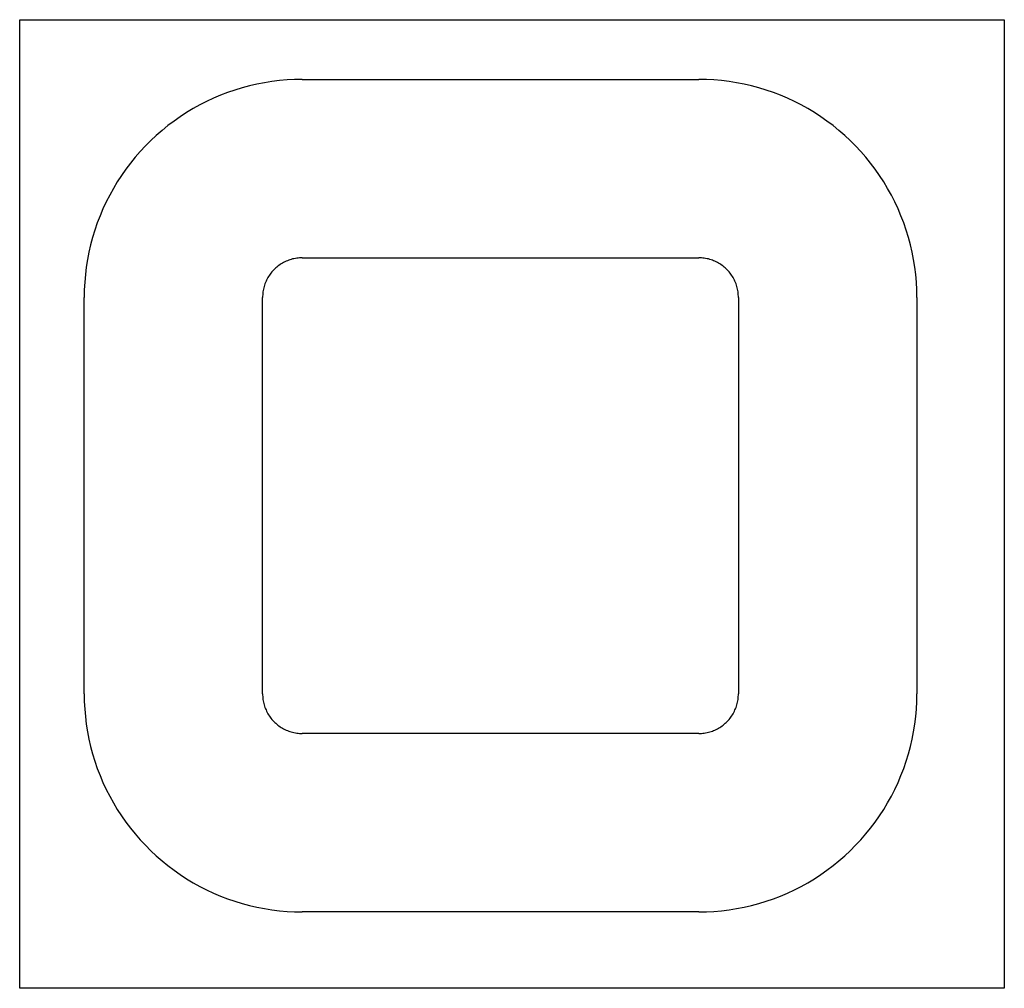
# Model space of a CAD drawing. Extents: x 34379 to 34627, y 398826 to 399070.
import ezdxf

# ---------------------------------------------------------------- set-up
doc = ezdxf.new("R2010")
doc.units = 0

msp = doc.modelspace()

# ---------------------------------------------------------------- linework, layer by layer
at = {"layer": 'Voorstel_V2_dxf', "color": 7}
msp.add_polyline3d([(34378.74611, 399070.07108, -5), (34627.05106, 399070.07108, -5), (34627.05106, 398825.71794, -5), (34378.74611, 398825.71794, -5), (34378.74611, 399070.07108, -5)], dxfattribs=at)
at = {"layer": 'Voorstel_V2_dxf', "color": 18}
for points in [[(34449.99984, 399055, -5), (34448.08037, 399054.9665, -5), (34446.16324, 399054.86602, -5), (34444.25078, 399054.6987, -5), (34442.34532, 399054.46474, -5), (34440.44919, 399054.16443, -5), (34438.5647, 399053.79812, -5), (34436.69414, 399053.36626, -5), (34434.83979, 399052.86939, -5), (34433.00391, 399052.30811, -5), (34431.18874, 399051.68309, -5), (34429.39648, 399050.99511, -5), (34427.62933, 399050.245, -5), (34425.88943, 399049.43367, -5), (34424.17891, 399048.56212, -5), (34422.49984, 399047.6314, -5), (34420.85428, 399046.64264, -5), (34419.24423, 399045.59707, -5), (34417.67166, 399044.49593, -5), (34416.13846, 399043.34059, -5), (34414.64653, 399042.13244, -5), (34413.19766, 399040.87296, -5), (34411.79363, 399039.56369, -5), (34410.43616, 399038.20621, -5), (34409.12688, 399036.80218, -5), (34407.8674, 399035.35332, -5), (34406.65925, 399033.86138, -5), (34405.50391, 399032.32819, -5), (34404.40278, 399030.75561, -5), (34403.3572, 399029.14556, -5), (34402.36845, 399027.5, -5), (34401.43773, 399025.82093, -5), (34400.56617, 399024.11041, -5), (34399.75485, 399022.37051, -5), (34399.00473, 399020.60336, -5), (34398.31675, 399018.81111, -5), (34397.69174, 399016.99593, -5), (34397.13045, 399015.16005, -5), (34396.63358, 399013.3057, -5), (34396.20173, 399011.43514, -5), (34395.83542, 399009.55065, -5), (34395.5351, 399007.65452, -5), (34395.30114, 399005.74906, -5), (34395.13382, 399003.8366, -5), (34395.03335, 399001.91947, -5), (34394.99985, 399000, -5)], [(34449.99984, 399055, -5), (34549.99985, 399055, -5)], [(34604.99985, 399000, -5), (34604.96634, 399001.91947, -5), (34604.86587, 399003.83661, -5), (34604.69855, 399005.74907, -5), (34604.46459, 399007.65452, -5), (34604.16427, 399009.55065, -5), (34603.79796, 399011.43514, -5), (34603.36611, 399013.3057, -5), (34602.86924, 399015.16006, -5), (34602.30795, 399016.99594, -5), (34601.68294, 399018.81111, -5), (34600.99496, 399020.60336, -5), (34600.24485, 399022.37052, -5), (34599.43352, 399024.11041, -5), (34598.56196, 399025.82094, -5), (34597.63124, 399027.5, -5), (34596.64249, 399029.14556, -5), (34595.59691, 399030.75561, -5), (34594.49578, 399032.32819, -5), (34593.34044, 399033.86138, -5), (34592.13229, 399035.35332, -5), (34590.87281, 399036.80218, -5), (34589.56353, 399038.20621, -5), (34588.20606, 399039.56369, -5), (34586.80203, 399040.87297, -5), (34585.35316, 399042.13244, -5), (34583.86123, 399043.34059, -5), (34582.32803, 399044.49594, -5), (34580.75546, 399045.59707, -5), (34579.1454, 399046.64265, -5), (34577.49985, 399047.6314, -5), (34575.82078, 399048.56212, -5), (34574.11026, 399049.43367, -5), (34572.37036, 399050.245, -5), (34570.60321, 399050.99511, -5), (34568.81095, 399051.68309, -5), (34566.99578, 399052.30811, -5), (34565.1599, 399052.86939, -5), (34563.30555, 399053.36627, -5), (34561.43499, 399053.79812, -5), (34559.5505, 399054.16443, -5), (34557.65437, 399054.46474, -5), (34555.74891, 399054.6987, -5), (34553.83645, 399054.86602, -5), (34551.91932, 399054.9665, -5), (34549.99985, 399055, -5)], [(34449.99985, 399010, -20), (34449.65085, 399009.99391, -20), (34449.30228, 399009.97564, -20), (34448.95456, 399009.94522, -20), (34448.60812, 399009.90268, -20), (34448.26336, 399009.84808, -20), (34447.92073, 399009.78148, -20), (34447.58063, 399009.70296, -20), (34447.24347, 399009.61262, -20), (34446.90968, 399009.51057, -20), (34446.57964, 399009.39693, -20), (34446.25378, 399009.27184, -20), (34445.93248, 399009.13545, -20), (34445.61613, 399008.98794, -20), (34445.30513, 399008.82948, -20), (34444.99985, 399008.66025, -20), (34444.70065, 399008.48048, -20), (34444.40792, 399008.29038, -20), (34444.12199, 399008.09017, -20), (34443.84323, 399007.88011, -20), (34443.57197, 399007.66044, -20), (34443.30854, 399007.43145, -20), (34443.05326, 399007.1934, -20), (34442.80645, 399006.94658, -20), (34442.5684, 399006.69131, -20), (34442.3394, 399006.42788, -20), (34442.11974, 399006.15661, -20), (34441.90968, 399005.87785, -20), (34441.70947, 399005.59193, -20), (34441.51937, 399005.29919, -20), (34441.33959, 399005, -20), (34441.17037, 399004.69472, -20), (34441.01191, 399004.38371, -20), (34440.86439, 399004.06737, -20), (34440.72801, 399003.74607, -20), (34440.60292, 399003.4202, -20), (34440.48928, 399003.09017, -20), (34440.38723, 399002.75637, -20), (34440.29689, 399002.41922, -20), (34440.21837, 399002.07912, -20), (34440.15177, 399001.73648, -20), (34440.09717, 399001.39173, -20), (34440.05463, 399001.04528, -20), (34440.02421, 399000.69756, -20), (34440.00594, 399000.34899, -20), (34439.99985, 399000, -20), (34439.99985, 399000, -20)], [(34449.99985, 399010, -20), (34549.99985, 399010, -20)], [(34559.99985, 399000, -20), (34559.99375, 399000.34899, -20), (34559.97549, 399000.69756, -20), (34559.94507, 399001.04528, -20), (34559.90253, 399001.39173, -20), (34559.84792, 399001.73648, -20), (34559.78132, 399002.07912, -20), (34559.7028, 399002.41922, -20), (34559.61246, 399002.75637, -20), (34559.51041, 399003.09017, -20), (34559.39677, 399003.4202, -20), (34559.27168, 399003.74607, -20), (34559.1353, 399004.06737, -20), (34558.98779, 399004.38371, -20), (34558.82932, 399004.69472, -20), (34558.6601, 399005, -20), (34558.48033, 399005.29919, -20), (34558.29022, 399005.59193, -20), (34558.09002, 399005.87785, -20), (34557.87995, 399006.15661, -20), (34557.66029, 399006.42788, -20), (34557.43129, 399006.69131, -20), (34557.19324, 399006.94658, -20), (34556.94643, 399007.1934, -20), (34556.69115, 399007.43145, -20), (34556.42772, 399007.66044, -20), (34556.15646, 399007.88011, -20), (34555.8777, 399008.09017, -20), (34555.59178, 399008.29038, -20), (34555.29904, 399008.48048, -20), (34554.99985, 399008.66025, -20), (34554.69456, 399008.82948, -20), (34554.38356, 399008.98794, -20), (34554.06721, 399009.13545, -20), (34553.74591, 399009.27184, -20), (34553.42005, 399009.39693, -20), (34553.09002, 399009.51057, -20), (34552.75622, 399009.61262, -20), (34552.41907, 399009.70296, -20), (34552.07896, 399009.78148, -20), (34551.73633, 399009.84808, -20), (34551.39158, 399009.90268, -20), (34551.04513, 399009.94522, -20), (34550.69741, 399009.97564, -20), (34550.34884, 399009.99391, -20), (34549.99985, 399010, -20), (34549.99985, 399010, -20)], [(34394.99985, 398900, -5), (34394.99985, 399000, -5)], [(34439.99985, 398900, -20), (34439.99985, 399000, -20)], [(34559.99985, 399000, -20), (34559.99985, 398900, -20)], [(34604.99985, 399000, -5), (34604.99985, 398900, -5)], [(34394.99985, 398900, -5), (34395.03335, 398898.08053, -5), (34395.13382, 398896.16339, -5), (34395.30114, 398894.25093, -5), (34395.5351, 398892.34548, -5), (34395.83542, 398890.44935, -5), (34396.20173, 398888.56486, -5), (34396.63358, 398886.6943, -5), (34397.13045, 398884.83995, -5), (34397.69174, 398883.00407, -5), (34398.31675, 398881.18889, -5), (34399.00473, 398879.39664, -5), (34399.75485, 398877.62948, -5), (34400.56617, 398875.88959, -5), (34401.43773, 398874.17906, -5), (34402.36845, 398872.5, -5), (34403.3572, 398870.85444, -5), (34404.40278, 398869.24439, -5), (34405.50391, 398867.67181, -5), (34406.65925, 398866.13862, -5), (34407.8674, 398864.64668, -5), (34409.12688, 398863.19782, -5), (34410.43616, 398861.79379, -5), (34411.79364, 398860.43631, -5), (34413.19766, 398859.12703, -5), (34414.64653, 398857.86756, -5), (34416.13846, 398856.65941, -5), (34417.67166, 398855.50407, -5), (34419.24424, 398854.40293, -5), (34420.85429, 398853.35735, -5), (34422.49985, 398852.3686, -5), (34424.17891, 398851.43788, -5), (34425.88943, 398850.56633, -5), (34427.62933, 398849.755, -5), (34429.39648, 398849.00489, -5), (34431.18874, 398848.31691, -5), (34433.00391, 398847.69189, -5), (34434.83979, 398847.13061, -5), (34436.69414, 398846.63374, -5), (34438.5647, 398846.20188, -5), (34440.4492, 398845.83557, -5), (34442.34533, 398845.53526, -5), (34444.25078, 398845.3013, -5), (34446.16324, 398845.13398, -5), (34448.08037, 398845.0335, -5), (34449.99985, 398845, -5), (34449.99985, 398845, -5)], [(34439.99985, 398900, -20), (34440.00594, 398899.65101, -20), (34440.02421, 398899.30244, -20), (34440.05463, 398898.95472, -20), (34440.09717, 398898.60827, -20), (34440.15177, 398898.26352, -20), (34440.21837, 398897.92088, -20), (34440.29689, 398897.58078, -20), (34440.38723, 398897.24363, -20), (34440.48928, 398896.90983, -20), (34440.60292, 398896.5798, -20), (34440.72801, 398896.25393, -20), (34440.86439, 398895.93263, -20), (34441.01191, 398895.61629, -20), (34441.17037, 398895.30528, -20), (34441.33959, 398895, -20), (34441.51937, 398894.70081, -20), (34441.70947, 398894.40807, -20), (34441.90968, 398894.12215, -20), (34442.11974, 398893.84339, -20), (34442.3394, 398893.57212, -20), (34442.5684, 398893.30869, -20), (34442.80645, 398893.05342, -20), (34443.05326, 398892.8066, -20), (34443.30854, 398892.56855, -20), (34443.57197, 398892.33956, -20), (34443.84323, 398892.11989, -20), (34444.12199, 398891.90983, -20), (34444.40792, 398891.70962, -20), (34444.70065, 398891.51952, -20), (34444.99985, 398891.33975, -20), (34445.30513, 398891.17052, -20), (34445.61613, 398891.01206, -20), (34445.93248, 398890.86455, -20), (34446.25378, 398890.72816, -20), (34446.57964, 398890.60307, -20), (34446.90968, 398890.48943, -20), (34447.24347, 398890.38738, -20), (34447.58063, 398890.29704, -20), (34447.92073, 398890.21852, -20), (34448.26336, 398890.15192, -20), (34448.60812, 398890.09732, -20), (34448.95456, 398890.05478, -20), (34449.30228, 398890.02436, -20), (34449.65085, 398890.00609, -20), (34449.99985, 398890, -20)], [(34549.99985, 398890, -20), (34550.34884, 398890.00609, -20), (34550.69741, 398890.02436, -20), (34551.04513, 398890.05478, -20), (34551.39158, 398890.09732, -20), (34551.73633, 398890.15192, -20), (34552.07896, 398890.21852, -20), (34552.41907, 398890.29704, -20), (34552.75622, 398890.38738, -20), (34553.09002, 398890.48943, -20), (34553.42005, 398890.60307, -20), (34553.74591, 398890.72816, -20), (34554.06721, 398890.86455, -20), (34554.38356, 398891.01206, -20), (34554.69456, 398891.17052, -20), (34554.99985, 398891.33975, -20), (34555.29904, 398891.51952, -20), (34555.59178, 398891.70962, -20), (34555.8777, 398891.90983, -20), (34556.15646, 398892.11989, -20), (34556.42772, 398892.33956, -20), (34556.69115, 398892.56855, -20), (34556.94643, 398892.8066, -20), (34557.19324, 398893.05342, -20), (34557.43129, 398893.30869, -20), (34557.66029, 398893.57212, -20), (34557.87995, 398893.84339, -20), (34558.09002, 398894.12215, -20), (34558.29022, 398894.40807, -20), (34558.48033, 398894.70081, -20), (34558.6601, 398895, -20), (34558.82932, 398895.30528, -20), (34558.98779, 398895.61629, -20), (34559.1353, 398895.93263, -20), (34559.27168, 398896.25393, -20), (34559.39677, 398896.5798, -20), (34559.51041, 398896.90983, -20), (34559.61246, 398897.24363, -20), (34559.7028, 398897.58078, -20), (34559.78132, 398897.92088, -20), (34559.84792, 398898.26352, -20), (34559.90253, 398898.60827, -20), (34559.94507, 398898.95472, -20), (34559.97549, 398899.30244, -20), (34559.99375, 398899.65101, -20), (34559.99985, 398900, -20), (34559.99985, 398900, -20)], [(34549.99985, 398845, -5), (34551.91932, 398845.0335, -5), (34553.83645, 398845.13398, -5), (34555.74891, 398845.3013, -5), (34557.65437, 398845.53526, -5), (34559.5505, 398845.83557, -5), (34561.43499, 398846.20188, -5), (34563.30555, 398846.63374, -5), (34565.1599, 398847.13061, -5), (34566.99578, 398847.69189, -5), (34568.81095, 398848.31691, -5), (34570.60321, 398849.00489, -5), (34572.37036, 398849.755, -5), (34574.11026, 398850.56633, -5), (34575.82078, 398851.43788, -5), (34577.49985, 398852.3686, -5), (34579.14541, 398853.35736, -5), (34580.75546, 398854.40293, -5), (34582.32804, 398855.50407, -5), (34583.86123, 398856.65941, -5), (34585.35317, 398857.86756, -5), (34586.80203, 398859.12704, -5), (34588.20606, 398860.43631, -5), (34589.56354, 398861.79379, -5), (34590.87281, 398863.19782, -5), (34592.13229, 398864.64668, -5), (34593.34044, 398866.13862, -5), (34594.49578, 398867.67181, -5), (34595.59691, 398869.24439, -5), (34596.64249, 398870.85444, -5), (34597.63124, 398872.5, -5), (34598.56196, 398874.17906, -5), (34599.43352, 398875.88959, -5), (34600.24485, 398877.62949, -5), (34600.99496, 398879.39664, -5), (34601.68294, 398881.18889, -5), (34602.30795, 398883.00407, -5), (34602.86924, 398884.83995, -5), (34603.36611, 398886.6943, -5), (34603.79796, 398888.56486, -5), (34604.16427, 398890.44935, -5), (34604.46459, 398892.34548, -5), (34604.69855, 398894.25094, -5), (34604.86587, 398896.16339, -5), (34604.96634, 398898.08053, -5), (34604.99985, 398900, -5)], [(34549.99985, 398890, -20), (34449.99985, 398890, -20)], [(34549.99985, 398845, -5), (34449.99985, 398845, -5)]]:
    msp.add_polyline3d(points, dxfattribs=at)

doc.saveas('drawing.dxf')
